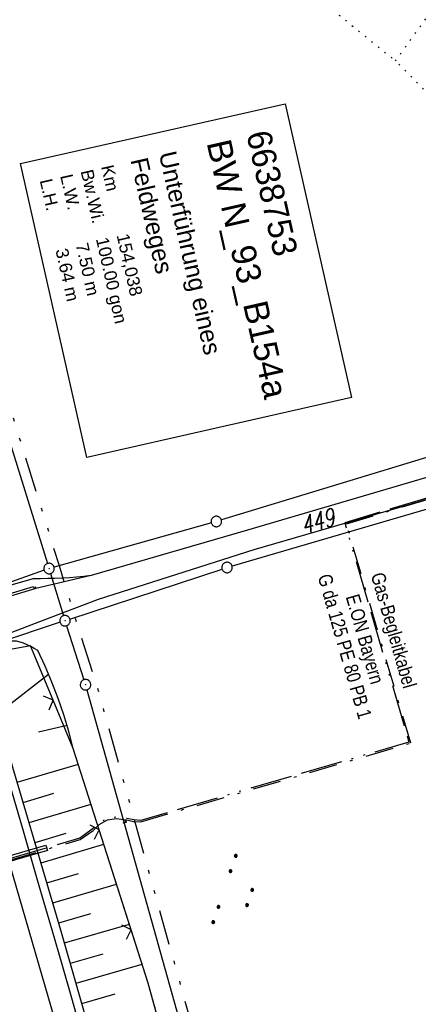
# Model space of a CAD drawing. Extents: x 510526 to 513920, y 467229 to 478797.
# Tile 100 of 256: x 511018 to 511075, y 471383 to 471524. Entities that reach past the tile are written whole.
import ezdxf
from ezdxf.enums import TextEntityAlignment as Align

# ---------------------------------------------------------------- set-up
doc = ezdxf.new("R2010")
doc.units = 0
doc.header["$LTSCALE"] = 10
doc.header["$MEASUREMENT"] = 0
for name, pattern in [('ACAD_ISO13W100', [37, 12, -3, 12, -3, 0.5, -3, 0.5, -3]), ('AUSGEZOGEN', [0]), ('LT00', [0]), ('LT08', [0.42, 0.2, -0.1, 0.02, -0.1]), ('LT09', [0.54, 0.2, -0.1, 0.02, -0.1, 0.02, -0.1]), ('PUNKTX2_STR', [0.6, 0.1, -0.5])]:
    doc.linetypes.add(name, pattern=pattern)
doc.layers.get('0').update_dxf_attribs({"linetype": 'LT00'})
for name, color, linetype in [('BW_TEXT', 20, 'AUSGEZOGEN'), ('DFK_AB_L', 21, 'LT00'), ('DFK_AB_P', 7, 'LT00'), ('DFK_FLUR_NR', 250, 'LT00'), ('DFK_GZPKT', 250, 'LT00'), ('DFK_KATASTER', 250, 'LT00'), ('DFK_NUTZUNG', 250, 'LT00'), ('DFK_NUTZUNGSGRENZE', 70, 'PUNKTX2_STR'), ('GASLTG', 250, 'ACAD_ISO13W100'), ('GASLTG_TEXT', 250, 'Continuous'), ('GEMARKUNGSGRENZE', 3, 'LT09'), ('STROM_UNTER', 80, 'LT08'), ('V95_AFBR_BAB', 250, 'LT00'), ('V95_BOESCH', 250, 'LT00'), ('V95_BOSCHUNG', 250, 'LT00'), ('V95_GAS', 250, 'LT00'), ('V95_GEHWEG', 250, 'LT00'), ('V95_LD_MARK', 250, 'LT00'), ('V95_MAUER', 1, 'LT00'), ('V95_ZAUN', 40, 'LT00')]:
    doc.layers.add(name, color=color, linetype=linetype)
doc.styles.add('Beschrift', font='ARIAL.TTF')
doc.styles.get("Standard").update_dxf_attribs({"font": 'romans.shx'})
doc.styles.add('Versorgungsltg', font='ARIAL.TTF', dxfattribs={"width": 0.8, "height": 2})

# ---------------------------------------------------------------- blocks, each defined once
blk = doc.blocks.new('SYMB7010')
at = {"color": 0, "linetype": 'ByBlock'}
for points in [[(-0.031408, 0.499213), (-0.093728, 0.49134), (-0.15457, 0.475719), (-0.212975, 0.452595), (-0.268021, 0.422333), (-0.31884, 0.385411), (-0.36463, 0.342411), (-0.40467, 0.29401), (-0.438329, 0.240973), (-0.465074, 0.184136), (-0.484486, 0.124395), (-0.496256, 0.062692), (-0.5002, 0)], [(-0.5002, 0), (-0.496256, -0.062692), (-0.484486, -0.124395), (-0.465075, -0.184136), (-0.438329, -0.240973), (-0.404671, -0.29401), (-0.36463, -0.342411), (-0.31884, -0.385411), (-0.268021, -0.422333), (-0.212975, -0.452595), (-0.154571, -0.475719), (-0.093728, -0.49134), (-0.031408, -0.499213), (0.031408, -0.499213)], [(0.5002, 0), (0.496256, 0.062692), (0.484485, 0.124395), (0.465074, 0.184136), (0.438329, 0.240973), (0.40467, 0.29401), (0.36463, 0.342411), (0.31884, 0.385411), (0.268021, 0.422333), (0.212975, 0.452595), (0.15457, 0.475719), (0.093728, 0.49134), (0.031408, 0.499213), (-0.031408, 0.499213)], [(0.031408, -0.499213), (0.093728, -0.491341), (0.15457, -0.475719), (0.212975, -0.452595), (0.268021, -0.422333), (0.31884, -0.385411), (0.36463, -0.342411), (0.404671, -0.294011), (0.438329, -0.240974), (0.465075, -0.184136), (0.484486, -0.124395), (0.496256, -0.062692), (0.500201, 0)]]:
    blk.add_lwpolyline(points, dxfattribs=at)
blk = doc.blocks.new('SYMB0003')
at = {"color": 0, "linetype": 'ByBlock'}
for p, q in [((-0.015712, 0), (0.010166, 0.012015)), ((0, -0.021257), (-0.015712, 0)), ((0.010166, 0.012015), (0, -0.021257))]:
    blk.add_line(p, q, dxfattribs=at)
for points in [[(-0.031395, 0.499013), (-0.093691, 0.491144), (-0.154509, 0.475528), (-0.21289, 0.452414), (-0.267913, 0.422164), (-0.318712, 0.385257), (-0.364484, 0.342274), (-0.404509, 0.293893), (-0.438154, 0.240877), (-0.464888, 0.184062), (-0.484292, 0.124345), (-0.496058, 0.062667), (-0.5, 0)], [(-0.5, 0), (-0.496058, -0.062667), (-0.484292, -0.124345), (-0.464888, -0.184062), (-0.438154, -0.240877), (-0.404509, -0.293893), (-0.364485, -0.342274), (-0.318712, -0.385257), (-0.267914, -0.422164), (-0.21289, -0.452414), (-0.154509, -0.475529), (-0.093691, -0.491144), (-0.031395, -0.499014), (0.031395, -0.499014)], [(0.5, 0), (0.496057, 0.062667), (0.484292, 0.124345), (0.464888, 0.184062), (0.438153, 0.240877), (0.404509, 0.293893), (0.364484, 0.342274), (0.318712, 0.385257), (0.267913, 0.422164), (0.21289, 0.452414), (0.154509, 0.475528), (0.093691, 0.491144), (0.031395, 0.499013), (-0.031395, 0.499013)], [(0.031395, -0.499014), (0.093691, -0.491144), (0.154509, -0.475529), (0.21289, -0.452414), (0.267914, -0.422164), (0.318712, -0.385257), (0.364485, -0.342274), (0.404509, -0.293893), (0.438154, -0.240877), (0.464889, -0.184062), (0.484292, -0.124345), (0.496058, -0.062667), (0.5, 0)]]:
    blk.add_lwpolyline(points, dxfattribs=at)
blk = doc.blocks.new('SYMB0011')
at = {"color": 0, "linetype": 'ByBlock'}
for p, q in [((0.5, 0), (-0.5, 0)), ((0, 0.5), (0, -0.5))]:
    blk.add_line(p, q, dxfattribs=at)
blk = doc.blocks.new('SYMB1564')
at = {"color": 0, "linetype": 'ByBlock'}
for p, q in [((0, 0.375), (-0.25, 0.375)), ((-0.05, 0), (0.05, 0)), ((0, 0), (0, 0.5))]:
    blk.add_line(p, q, dxfattribs=at)
blk.add_polyline3d([(0, 0.475, 0), (-0.2, 0.475, 0), (-0.255362, 0.364276, 0)], dxfattribs=at)
blk = doc.blocks.new('SYMB0024')
at = {"color": 0, "linetype": 'ByBlock'}
for p, q in [((-0.5, 0.5), (0, 0)), ((0, 0), (0.5, 0.5))]:
    blk.add_line(p, q, dxfattribs=at)
blk = doc.blocks.new('SYMB7111')
at = {"color": 0, "linetype": 'ByBlock'}
for p, q in [((-0.13, 0.202919), (-0.13, 0.177081)), ((-0.125, 0.172895), (-0.125, 0.207105)), ((-0.12, 0.209164), (-0.12, 0.170836)), ((-0.115, 0.170204), (-0.115, 0.209796)), ((-0.11, 0.209164), (-0.11, 0.170836)), ((-0.105, 0.172895), (-0.105, 0.207105)), ((-0.1, 0.202919), (-0.1, 0.177081)), ((-0.095, 0.189874), (-0.095, 0.190146)), ((0.1, 0.202919), (0.1, 0.177081)), ((0.105, 0.172895), (0.105, 0.207105)), ((0.11, 0.209164), (0.11, 0.170836)), ((0.115, 0.170204), (0.115, 0.209796)), ((0.12, 0.209164), (0.12, 0.170836)), ((0.125, 0.172895), (0.125, 0.207105)), ((0.13, 0.202919), (0.13, 0.177081)), ((0.135, 0.189874), (0.135, 0.190146)), ((-0.515, -0.177081), (-0.515, -0.202919)), ((-0.51, -0.207105), (-0.51, -0.172895)), ((-0.505, -0.170836), (-0.505, -0.209164)), ((-0.5, -0.209796), (-0.5, -0.170204)), ((-0.495, -0.170836), (-0.495, -0.209164)), ((-0.49, -0.207105), (-0.49, -0.172895)), ((-0.485, -0.177081), (-0.485, -0.202919)), ((-0.48, -0.190126), (-0.48, -0.189854)), ((-0.285, -0.177081), (-0.285, -0.202919)), ((-0.28, -0.207105), (-0.28, -0.172895)), ((-0.275, -0.170836), (-0.275, -0.209164)), ((-0.27, -0.209796), (-0.27, -0.170204)), ((-0.265, -0.170836), (-0.265, -0.209164)), ((-0.26, -0.207105), (-0.26, -0.172895)), ((-0.255, -0.177081), (-0.255, -0.202919)), ((-0.25, -0.190126), (-0.25, -0.189854)), ((0.255, -0.177081), (0.255, -0.202919)), ((0.26, -0.207105), (0.26, -0.172895)), ((0.265, -0.170836), (0.265, -0.209164)), ((0.27, -0.209796), (0.27, -0.170204)), ((0.275, -0.170836), (0.275, -0.209164)), ((0.28, -0.207105), (0.28, -0.172895)), ((0.285, -0.177081), (0.285, -0.202919)), ((0.29, -0.190126), (0.29, -0.189854)), ((0.485, -0.177081), (0.485, -0.202919)), ((0.49, -0.207105), (0.49, -0.172895)), ((0.495, -0.170836), (0.495, -0.209164)), ((0.5, -0.209796), (0.5, -0.170204)), ((0.505, -0.170836), (0.505, -0.209164)), ((0.51, -0.207105), (0.51, -0.172895)), ((0.515, -0.177081), (0.515, -0.202919)), ((0.52, -0.190126), (0.52, -0.189854))]:
    blk.add_line(p, q, dxfattribs=at)
for points in [[(-0.095, 0.19), (-0.096981, 0.198678), (-0.10253, 0.205637), (-0.11055, 0.209499), (-0.11945, 0.209499), (-0.12747, 0.205637), (-0.133019, 0.198678), (-0.135, 0.19), (-0.133019, 0.181322), (-0.12747, 0.174363), (-0.11945, 0.170501), (-0.11055, 0.170501), (-0.10253, 0.174363), (-0.096981, 0.181322), (-0.095, 0.19)], [(0.135, 0.19), (0.133019, 0.198678), (0.12747, 0.205637), (0.11945, 0.209499), (0.11055, 0.209499), (0.10253, 0.205637), (0.096981, 0.198678), (0.095, 0.19), (0.096981, 0.181322), (0.10253, 0.174363), (0.11055, 0.170501), (0.11945, 0.170501), (0.12747, 0.174363), (0.133019, 0.181322), (0.135, 0.19)], [(-0.48, -0.19), (-0.481981, -0.181322), (-0.48753, -0.174363), (-0.49555, -0.170501), (-0.50445, -0.170501), (-0.51247, -0.174363), (-0.518019, -0.181322), (-0.52, -0.19), (-0.518019, -0.198678), (-0.51247, -0.205637), (-0.50445, -0.209499), (-0.49555, -0.209499), (-0.48753, -0.205637), (-0.481981, -0.198678), (-0.48, -0.19)], [(-0.25, -0.19), (-0.251981, -0.181322), (-0.25753, -0.174363), (-0.26555, -0.170501), (-0.27445, -0.170501), (-0.28247, -0.174363), (-0.288019, -0.181322), (-0.29, -0.19), (-0.288019, -0.198678), (-0.28247, -0.205637), (-0.27445, -0.209499), (-0.26555, -0.209499), (-0.25753, -0.205637), (-0.251981, -0.198678), (-0.25, -0.19)], [(0.29, -0.19), (0.288019, -0.181322), (0.28247, -0.174363), (0.27445, -0.170501), (0.26555, -0.170501), (0.25753, -0.174363), (0.251981, -0.181322), (0.25, -0.19), (0.251981, -0.198678), (0.25753, -0.205637), (0.26555, -0.209499), (0.27445, -0.209499), (0.28247, -0.205637), (0.288019, -0.198678), (0.29, -0.19)], [(0.52, -0.19), (0.518019, -0.181322), (0.51247, -0.174363), (0.50445, -0.170501), (0.49555, -0.170501), (0.48753, -0.174363), (0.481981, -0.181322), (0.48, -0.19), (0.481981, -0.198678), (0.48753, -0.205637), (0.49555, -0.209499), (0.50445, -0.209499), (0.51247, -0.205637), (0.518019, -0.198678), (0.52, -0.19)]]:
    blk.add_lwpolyline(points, dxfattribs=at)

msp = doc.modelspace()

# ---------------------------------------------------------------- linework, layer by layer
at = {"layer": 'BW_TEXT'}
msp.add_lwpolyline([(511056.01, 471511.78), (511065.49, 471469.77), (511027.61, 471461.22), (511018.13, 471503.23)], close=True, dxfattribs=at)
at = {"layer": 'DFK_AB_L'}
for p, q in [((510997.15, 471525.71), (511021.99, 471446.04)), ((511021.5, 471445.07), (511011.06, 471441.41)), ((511023.78, 471437.63), (511013.19, 471434.13)), ((511024.72, 471437.15), (511027.2, 471429.42)), ((511027.63, 471427.99), (511053.6, 471335.27))]:
    msp.add_line(p, q, dxfattribs=at)
at = {"layer": 'DFK_KATASTER'}
for p, q in [((511103.34, 471469.41), (511046.88, 471452.27)), ((511105.98, 471462.42), (511048.41, 471445.68)), ((511045.44, 471451.85), (511022.93, 471445.52)), ((511022.43, 471444.6), (511024.27, 471438.58)), ((511025.2, 471438.09), (511046.98, 471445.24))]:
    msp.add_line(p, q, dxfattribs=at)
at = {"layer": 'DFK_NUTZUNGSGRENZE', "ltscale": 0.2}
for p, q in [((511004.98, 471572.08), (511071.79, 471517.92)), ((511071.79, 471517.92), (511108.1, 471568.25)), ((511114.67, 471474.67), (511071.79, 471517.92))]:
    msp.add_line(p, q, dxfattribs=at)
at = {"layer": 'GASLTG', "ltscale": 0.05, "flags": 128}
msp.add_lwpolyline([(511148.87, 471507.12), (511136.09, 471488.71), (511118.74, 471469.71), (511104.82, 471464.07), (511064.53, 471451.84), (511073.73, 471420.51), (511035.33, 471409.31), (511034.34, 471409.37), (511033.35, 471409.58), (511031.88, 471409.8), (511030.51, 471409.57), (511029.25, 471408.9), (511028.39, 471408.03), (511027.27, 471407.26), (511026.59, 471406.76), (510992.28, 471396.76), (510921.23, 471376.42), (510919.97, 471376.13), (510915.37, 471374.88), (510914.51, 471374.84), (510914.91, 471371.67), (510914.96, 471371.25), (510914.03, 471371.13)], dxfattribs=at)
at = {"layer": 'GASLTG_TEXT', "flags": 128}
msp.add_lwpolyline([(511021.97, 471405), (510990.68, 471395.88), (510990.45, 471396.65), (511021.75, 471405.77)], close=True, dxfattribs=at)
at = {"layer": 'GEMARKUNGSGRENZE', "ltscale": 2.5, "flags": 128}
msp.add_lwpolyline([(511338.82, 472915.91), (511340.72, 472885.88), (511337.39, 472885.57), (511309.65, 472881.53), (511259.85, 472877.77), (511252.99, 472872.45), (511243.28, 472879.23), (511234.25, 472878.22), (511233.26, 472867.44), (511216.03, 472862.71), (511207.8, 472857.96), (511191.39, 472853.61), (511190.75, 472855.64), (511140.81, 472836.03), (511125.01, 472817.8), (511083.65, 472766.59), (511031.93, 472691.27), (510996.41, 472627.33), (510946.88, 472521.12), (510931.14, 472471.16), (510904.27, 472356.96), (510903.97, 472355.51), (510901.21, 472342.3), (510941.59, 472335.04), (510971, 472327.67), (510993.45, 472322.39), (511002.82, 472295.22), (510981.46, 472288.09), (510979.08, 472252.27), (510975.29, 472194.98), (510973.33, 472186.4), (510968.72, 472165.9), (510952.99, 472136.27), (510921.26, 472097.63), (510905.04, 472075.84), (510893.26, 472050.56), (510892, 472047.86), (510887.62, 472022.35), (510889.46, 471975.29), (510899.31, 471911.87), (510912.91, 471849.01), (510930.53, 471767.72), (510947.5, 471695.56), (510972.15, 471610.02), (510987.56, 471561.13), (510988.88, 471556.96), (510998.36, 471526.88), (511023.64, 471445.76), (511025.92, 471438.31), (511028.87, 471429.14), (511055.24, 471334.96), (511075.56, 471262.69), (511076.64, 471258.87), (511081.08, 471243.06), (511102.94, 471153.98), (511126.45, 471060.17), (511143.98, 470974.85), (511146.57, 470959.09), (511159.17, 470882.63), (511171.61, 470798.75), (511182.45, 470711.37), (511193.01, 470699.76), (511193.73, 470690.19), (511187.83, 470675.55), (511194.98, 470614.95), (511207.15, 470475.09), (511207.63, 470473.85), (511218.63, 470446.19), (511282.7, 470462.39), (511261.68, 470406.38), (511258.84, 470397.92), (511238.14, 470342.75), (511229.34, 470301.99), (511223.45, 470293.89), (511221.46, 470291.06), (511213.87, 470286.72), (511168.7, 470265.71), (511166.27, 470263.99)], dxfattribs=at)
at = {"layer": 'STROM_UNTER', "ltscale": 2}
msp.add_lwpolyline([(510914.52, 471374.64), (510915.4, 471374.69), (510920.01, 471375.93), (510921.28, 471376.22), (510921.28, 471376.22), (510992.33, 471396.57), (511026.68, 471406.58), (511028.52, 471407.88), (511029.37, 471408.74), (511030.57, 471409.38), (511031.88, 471409.6), (511033.31, 471409.39), (511034.31, 471409.17), (511035.35, 471409.11), (511073.97, 471420.37), (511064.78, 471451.71), (511104.89, 471463.89)], dxfattribs=at)
at = {"layer": 'V95_AFBR_BAB'}
msp.add_line((511028.23, 471444.31), (511020.31, 471442.49), dxfattribs=at)
for points in [[(511106.98, 471467.43), (511094.08, 471463.6), (511072.83, 471457.32), (511050.61, 471450.82), (511028.23, 471444.31)], [(511108.14, 471464.68), (511095.06, 471460.72), (511073.37, 471454.32), (511051.54, 471448), (511029.24, 471440.9), (511022.44, 471438.34), (511012.58, 471434.56)], [(511026.82, 471379.14), (511025.45, 471383.91), (511024.07, 471388.68), (511022.7, 471393.45), (511020.57, 471400.78), (511018.44, 471408.1), (511016.31, 471415.43)]]:
    msp.add_lwpolyline(points, dxfattribs=at)
at = {"layer": 'V95_BOESCH'}
for points in [[(511037.51, 471382.08), (511036.39, 471386.04), (511025.68, 471419.59), (511025.04, 471422), (511024.31, 471424.38), (511023.5, 471426.74), (511022.6, 471429.06), (511021.63, 471431.36), (511020.58, 471433.61), (511020.08, 471433.9), (511019.58, 471434.18), (511019.08, 471434.43), (511018.57, 471434.64), (511018.06, 471434.81), (511017.53, 471434.92), (511016.98, 471434.95), (511016.43, 471434.92), (511015.87, 471434.84), (511015.31, 471434.72), (511014.74, 471434.58), (511014.18, 471434.41), (511013.63, 471434.25), (511013.03, 471434.07), (511012.75, 471433.99)], [(511050.79, 471299.31), (511044.39, 471322.05), (511037.51, 471346.59), (511030.72, 471369.83), (511023.91, 471393.61), (511017.41, 471415.6), (511017.03, 471416.88), (511016.67, 471418.17), (511016.33, 471419.47), (511016.01, 471420.77), (511015.72, 471422.08), (511015.61, 471422.61), (511015.52, 471423.14), (511015.45, 471423.68), (511015.41, 471424.23), (511015.42, 471424.79), (511015.44, 471425.13), (511015.46, 471425.46), (511015.45, 471425.79), (511015.39, 471426.11), (511015.3, 471426.34), (511015.16, 471426.57), (511015.01, 471426.79), (511014.69, 471427.2)]]:
    msp.add_lwpolyline(points, dxfattribs=at)
at = {"layer": 'V95_BOSCHUNG'}
for p, q in [((511015.44, 471425), (511022.11, 471430.21)), ((511020.68, 471421.98), (511024.81, 471422.93)), ((511017.64, 471414.79), (511026.4, 471417.34)), ((511018.5, 471411.89), (511022.9, 471413.2)), ((511019.35, 471409.02), (511028.22, 471411.65)), ((511020.2, 471406.14), (511024.67, 471407.46)), ((511021.06, 471403.26), (511030.04, 471405.93)), ((511021.91, 471400.39), (511026.43, 471401.73)), ((511022.76, 471397.51), (511031.87, 471400.21)), ((511023.61, 471394.65), (511028.2, 471395.99)), ((511024.44, 471391.78), (511033.7, 471394.47)), ((511025.26, 471388.9), (511029.94, 471390.25)), ((511026.08, 471386.02), (511035.53, 471388.74)), ((511026.91, 471383.14), (511031.67, 471384.51))]:
    msp.add_line(p, q, dxfattribs=at)
at = {"layer": 'V95_GEHWEG'}
msp.add_lwpolyline([(511028.23, 471444.31), (511027.2, 471444.2), (511026.16, 471444.1), (511025.13, 471444.01), (511024.09, 471443.94), (511023.05, 471443.9), (511022.02, 471443.88), (511020.98, 471443.87), (511019.94, 471443.87), (511010.65, 471441.21)], dxfattribs=at)
at = {"layer": 'V95_LD_MARK'}
msp.add_lwpolyline([(511043.68, 471308.47), (511040.58, 471319.5), (511037.46, 471330.53), (511034.33, 471341.55), (511031.18, 471352.57), (511028.02, 471363.58), (511024.84, 471374.6), (511021.66, 471385.6), (511018.46, 471396.61), (511015.25, 471407.61), (511012.03, 471418.6), (511008.8, 471429.6), (511005.56, 471440.59), (511002.31, 471451.58), (510999.06, 471462.57), (510996.3, 471471.87), (510993.54, 471481.18), (510990.77, 471490.48), (510988.01, 471499.78), (510985.24, 471509.09), (510982.47, 471518.39), (510979.7, 471527.69)], dxfattribs=at)
at = {"layer": 'V95_MAUER'}
msp.add_line((511020.12, 471442.43), (511020.03, 471442.71), dxfattribs=at)
for points in [[(511019.95, 471442.69), (511019.95, 471442.69), (511015.51, 471441.35), (511010.99, 471440.04)], [(511020.24, 471442.77), (511020.31, 471442.49), (511015.59, 471441.06), (511011.07, 471439.75)]]:
    msp.add_lwpolyline(points, dxfattribs=at)
at = {"layer": 'V95_ZAUN'}
for p, q in [((511025.68, 471419.59), (511022.78, 471426.51)), ((511029.4, 471407.94), (511025.68, 471419.59)), ((511033.96, 471393.65), (511029.4, 471407.94))]:
    msp.add_line(p, q, dxfattribs=at)
for points in [[(511022.78, 471426.51), (511019.53, 471434.27), (511013.8, 471433.2), (511013.08, 471432.98)], [(511038.26, 471379.28), (511036.39, 471386.04), (511033.96, 471393.65)]]:
    msp.add_lwpolyline(points, dxfattribs=at)

# ---------------------------------------------------------------- block references
at = {"layer": 'DFK_AB_P', "xscale": 1.499999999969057, "yscale": 1.5, "zscale": 1.5, "rotation": 251.2881100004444}
for p in [(511022.21, 471445.32), (511024.49, 471437.86), (511027.43, 471428.71)]:
    msp.add_blockref('SYMB0003', p, dxfattribs=at)
at = {"layer": 'DFK_GZPKT', "xscale": 1.499999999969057, "yscale": 1.5, "zscale": 1.5, "rotation": 251.2881100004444}
for p in [(511046.16, 471452.05), (511047.69, 471445.47)]:
    msp.add_blockref('SYMB7010', p, dxfattribs=at)
at = {"layer": 'DFK_NUTZUNG', "xscale": 9.99999999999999, "yscale": 10, "zscale": 10, "rotation": 251.28826}
msp.add_blockref('SYMB7111', (511049.12, 471398.89), dxfattribs=at)
at = {"layer": 'V95_GAS', "rotation": 282.7179066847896}
msp.add_blockref('SYMB1564', (511032.82, 471408.95), dxfattribs=at)
at = {"layer": 'V95_GEHWEG', "xscale": 0.1000000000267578, "yscale": 0.1000000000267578, "zscale": 0.1, "rotation": 282.7179066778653}
for p in [(511019.94, 471443.87), (511024.09, 471443.94)]:
    msp.add_blockref('SYMB0011', p, dxfattribs=at)
at = {"layer": 'V95_ZAUN', "yscale": 2.100000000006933, "zscale": 2.1}
for p, xscale, rotation in [((511022.78, 471426.51), 2.10000000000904, 112.7356066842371), ((511029.4, 471407.94), 2.099999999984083, 107.7074866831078), ((511033.96, 471393.65), 2.099999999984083, 107.7074866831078)]:
    msp.add_blockref('SYMB0024', p, dxfattribs=dict(at, xscale=xscale, rotation=rotation))

# ---------------------------------------------------------------- texts
at = {"layer": 'BW_TEXT', "insert": (511053.85, 471508.27), "char_height": 2, "width": 37.5546, "attachment_point": 1, "rotation": 282.7179, "style": 'Beschrift'}
msp.add_mtext('{\\Funir_o|c0;\\H1.75x;6638753\\P\\fArial|b0|i0|c0|p34;BW N_93_B154a\\W0.8;\\P\\H0.3714x;\\W1;\\P\\H1.924x;Unterführung eines\\PFeldweges\\P\\H0.1999x;\\P\\H3.602x;Km         154,038\\PBw.Wi.   100.00 gon\\PL.W.       7.50 m\\PL.H.        3.64 m}', dxfattribs=at)
at = {"layer": 'DFK_FLUR_NR', "oblique": 13.754, "width": 0.75}
msp.add_text('449', height=2.5, rotation=15.7795, dxfattribs=at).set_placement((511058.66, 471450.23))
at = {"layer": 'GASLTG_TEXT', "style": 'Versorgungsltg', "width": 0.8}
for s, p in [('Gas-Begleitkabel', (511070.59, 471436.22)), ('G da 125 PE 80 PB 1', (511063.59, 471433.91)), ('E.ON Bayern', (511066.47, 471434.96))]:
    msp.add_text(s, height=2, rotation=286, dxfattribs=at).set_placement(p, align=Align.CENTER)

doc.saveas('drawing.dxf')
